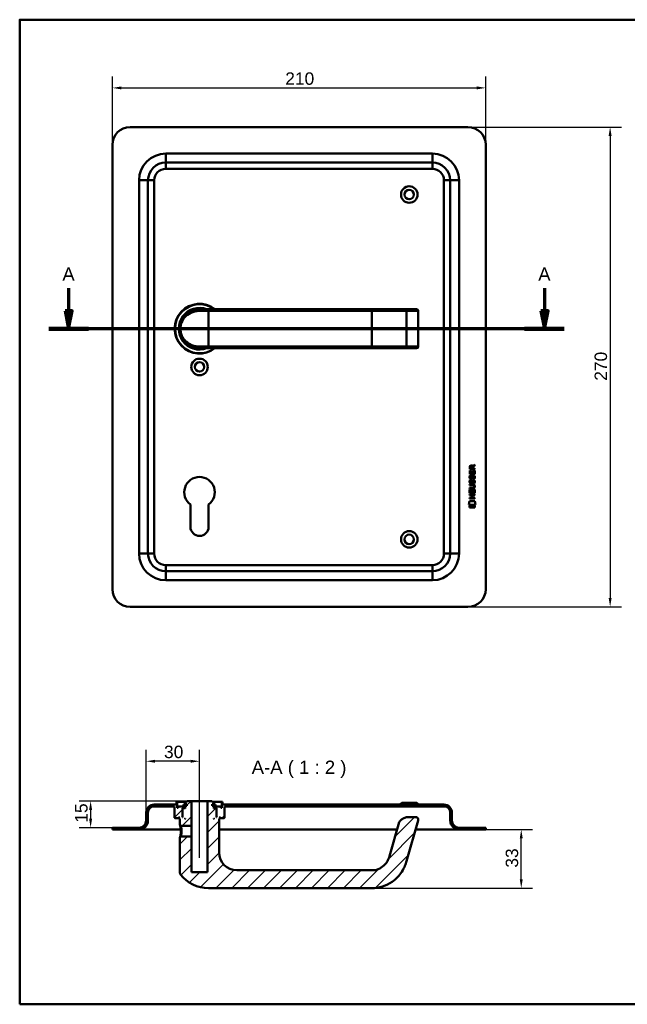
# Model space of a CAD drawing. Header units: millimetres. Extents: x 20 to 833, y 20 to 574.
# Tile 1 of 7: x 20 to 362, y 20 to 574. Entities that reach past the tile are written whole.
import ezdxf

# ---------------------------------------------------------------- set-up
doc = ezdxf.new("R2010")
doc.units = ezdxf.units.MM
doc.header["$LTSCALE"] = 2
for name, color, linetype, lineweight in [('Bemaßungen(DIN)', 7, 'Continuous', 25), ('Mittellinie(DIN)', 7, 'Continuous', 25), ('Schnittansichtslinien(DIN)', 7, 'Continuous', 70), ('Sichtbare Kanten(DIN)', 7, 'Continuous', 50), ('Sichtbare tangentiale Kanten(DIN)', 7, 'Continuous', 50), ('Skizziergeometrie(DIN)', 7, 'Continuous', 50), ('Symbole(DIN)', 7, 'Continuous', 25)]:
    doc.layers.add(name, color=color, linetype=linetype, lineweight=lineweight)
doc.layers.add('Schraffur', color=179, linetype='Continuous', lineweight=9, true_color=0x1e1e47)
doc.styles.add('Aktuell-DINGroßer Text', font='arial.ttf')
doc.styles.add('STANDARD-DIN~0', font='arial.ttf')
doc.dimstyles.new('CAD-LAN', dxfattribs={"dimscale": 2, "dimtxt": 3.5, "dimasz": 2.5, "dimexe": 3.175, "dimexo": 0, "dimgap": 0.8, "dimtad": 1, "dimrnd": 1e-08, "dimtxsty": 'STANDARD-DIN~0', "dimcen": 0.09, "dimdle": 10, "dimclrd": 250, "dimclre": 250, "dimclrt": 250, "dimadec": 0, "dimazin": 2, "dimtfac": 1, "dimtmove": 0, "dimatfit": 3, "dimfxl": 1, "dimtolj": 1, "dimtzin": 0, "dimlwd": 25, "dimlwe": 25, "dimarcsym": 0})

# ---------------------------------------------------------------- blocks, each defined once
blk = doc.blocks.new('Ränder Standardrahmen')
at = {"layer": 'Skizziergeometrie(DIN)', "flags": 128}
blk.add_lwpolyline([(10, 10), (10, 287), (410, 287), (410, 10), (10, 10)], dxfattribs=at)
blk = doc.blocks.new('*D20')
at = {"layer": 'Bemaßungen(DIN)', "color": 250, "linetype": 'Continuous', "lineweight": 25, "true_color": 0x3f3f3f, "transparency": 16777216}
for p, q in [((72.18, 503.62), (72.18, 541.97)), ((282.18, 503.62), (282.18, 541.97)), ((77.18, 535.62), (277.18, 535.62))]:
    blk.add_line(p, q, dxfattribs=at)
at = {"layer": 'Bemaßungen(DIN)', "color": 250, "linetype": 'Continuous', "true_color": 0x3f3f3f, "transparency": 16777216}
for points in [[(77.18, 536.45), (77.18, 534.79), (72.18, 535.62)], [(277.18, 536.45), (277.18, 534.79), (282.18, 535.62)]]:
    blk.add_solid(points, dxfattribs=at)
at = {"layer": 'Defpoints', "color": 0, "linetype": 'Continuous', "transparency": 16777216}
for p in [(282.18, 535.62), (72.18, 503.62), (282.18, 503.62)]:
    blk.add_point(p, dxfattribs=at)
at = {"layer": 'Bemaßungen(DIN)', "color": 250, "linetype": 'Continuous', "lineweight": 25, "true_color": 0x3f3f3f, "transparency": 16777216, "insert": (169.4, 544.37), "char_height": 7, "attachment_point": 1, "style": 'STANDARD-DIN~0'}
blk.add_mtext('\\A1;210', dxfattribs=at)
blk = doc.blocks.new('*D21')
at = {"layer": 'Bemaßungen(DIN)', "color": 250, "linetype": 'Continuous', "lineweight": 25, "true_color": 0x3f3f3f, "transparency": 16777216}
for p, q in [((272.18, 513.62), (358.53, 513.62)), ((352.18, 508.62), (352.18, 248.62)), ((272.18, 243.62), (358.53, 243.62))]:
    blk.add_line(p, q, dxfattribs=at)
at = {"layer": 'Bemaßungen(DIN)', "color": 250, "linetype": 'Continuous', "true_color": 0x3f3f3f, "transparency": 16777216}
for points in [[(351.35, 508.62), (353.02, 508.62), (352.18, 513.62)], [(351.35, 248.62), (353.02, 248.62), (352.18, 243.62)]]:
    blk.add_solid(points, dxfattribs=at)
at = {"layer": 'Defpoints', "color": 0, "linetype": 'Continuous', "transparency": 16777216}
for p in [(272.18, 513.62), (272.18, 243.62), (352.18, 243.62)]:
    blk.add_point(p, dxfattribs=at)
at = {"layer": 'Bemaßungen(DIN)', "color": 250, "linetype": 'Continuous', "lineweight": 25, "true_color": 0x3f3f3f, "transparency": 16777216, "insert": (343.44, 370.84), "char_height": 7, "attachment_point": 1, "rotation": 90, "style": 'STANDARD-DIN~0'}
blk.add_mtext('\\A1;270', dxfattribs=at)
blk = doc.blocks.new('2DTransSchnitt0')
at = {"layer": 'Schnittansichtslinien(DIN)', "linetype": 'Continuous'}
for p, q in [((23.75, 211.5), (23.75, 205.06)), ((157.62, 211.5), (157.62, 205.06)), ((22.75, 205.06), (23.75, 200.06)), ((24.75, 205.06), (22.75, 205.06)), ((23.75, 205.06), (23.75, 200.06)), ((23.75, 200.06), (24.75, 205.06)), ((156.62, 205.06), (157.62, 200.06)), ((158.62, 205.06), (156.62, 205.06)), ((157.62, 205.06), (157.62, 200.06)), ((157.62, 200.06), (158.62, 205.06)), ((163.19, 200.06), (18.19, 200.06))]:
    blk.add_line(p, q, dxfattribs=at)
at = {"layer": 'Schnittansichtslinien(DIN)', "linetype": 'Continuous', "lineweight": 140}
for p, q in [((29.32, 200.06), (18.19, 200.06)), ((163.19, 200.06), (152.05, 200.06))]:
    blk.add_line(p, q, dxfattribs=at)
at = {"layer": 'Schnittansichtslinien(DIN)', "linetype": 'Continuous', "flags": 128}
for points in [[(22.75, 205.06), (23.75, 200.06), (24.75, 205.06), (22.75, 205.06)], [(156.62, 205.06), (157.62, 200.06), (158.62, 205.06), (156.62, 205.06)]]:
    blk.add_lwpolyline(points, dxfattribs=at)
at = {"layer": 'Schnittansichtslinien(DIN)'}
for points in [[(22.75, 205.06), (23.75, 200.06), (24.75, 205.06), (22.75, 205.06)], [(156.62, 205.06), (157.62, 200.06), (158.62, 205.06), (156.62, 205.06)]]:
    blk.add_solid(points, dxfattribs=at)
at = {"layer": 'Schnittansichtslinien(DIN)', "char_height": 3.73, "attachment_point": 7, "style": 'Aktuell-DINGroßer Text'}
for insert in [(22, 213.56), (155.87, 213.56)]:
    blk.add_mtext('A', dxfattribs=dict(at, insert=insert))
blk = doc.blocks.new('*D23')
at = {"layer": 'Bemaßungen(DIN)', "color": 250, "linetype": 'Continuous', "lineweight": 25, "true_color": 0x3f3f3f, "transparency": 16777216}
for p, q in [((91.18, 127.88), (91.18, 163.12)), ((121.18, 139.38), (121.18, 163.12)), ((116.18, 156.77), (96.18, 156.77))]:
    blk.add_line(p, q, dxfattribs=at)
at = {"layer": 'Bemaßungen(DIN)', "color": 250, "linetype": 'Continuous', "true_color": 0x3f3f3f, "transparency": 16777216}
for points in [[(96.18, 157.6), (96.18, 155.93), (91.18, 156.77)], [(116.18, 157.6), (116.18, 155.93), (121.18, 156.77)]]:
    blk.add_solid(points, dxfattribs=at)
at = {"layer": 'Defpoints', "color": 0, "linetype": 'Continuous', "transparency": 16777216}
for p in [(91.18, 156.77), (121.18, 139.38), (91.18, 127.88)]:
    blk.add_point(p, dxfattribs=at)
at = {"layer": 'Bemaßungen(DIN)', "color": 250, "linetype": 'Continuous', "lineweight": 25, "true_color": 0x3f3f3f, "transparency": 16777216, "insert": (101.18, 165.52), "char_height": 7, "attachment_point": 1, "style": 'STANDARD-DIN~0'}
blk.add_mtext('\\A1;30', dxfattribs=at)
blk = doc.blocks.new('*D24')
at = {"layer": 'Bemaßungen(DIN)', "color": 250, "linetype": 'Continuous', "lineweight": 25, "true_color": 0x3f3f3f, "transparency": 16777216}
for p, q in [((114.18, 134.38), (53.55, 134.38)), ((59.9, 129.38), (59.9, 124.38)), ((72.18, 119.38), (53.55, 119.38))]:
    blk.add_line(p, q, dxfattribs=at)
at = {"layer": 'Bemaßungen(DIN)', "color": 250, "linetype": 'Continuous', "true_color": 0x3f3f3f, "transparency": 16777216}
for points in [[(59.07, 129.38), (60.74, 129.38), (59.9, 134.38)], [(59.07, 124.38), (60.74, 124.38), (59.9, 119.38)]]:
    blk.add_solid(points, dxfattribs=at)
at = {"layer": 'Defpoints', "color": 0, "linetype": 'Continuous', "transparency": 16777216}
for p in [(114.18, 134.38), (59.9, 119.38), (72.18, 119.38)]:
    blk.add_point(p, dxfattribs=at)
at = {"layer": 'Bemaßungen(DIN)', "color": 250, "linetype": 'Continuous', "lineweight": 25, "true_color": 0x3f3f3f, "transparency": 16777216, "insert": (51.16, 122.17), "char_height": 7, "attachment_point": 1, "rotation": 90, "style": 'STANDARD-DIN~0'}
blk.add_mtext('\\A1;15', dxfattribs=at)
blk = doc.blocks.new('*D25')
at = {"layer": 'Bemaßungen(DIN)', "color": 250, "linetype": 'Continuous', "lineweight": 25, "true_color": 0x3f3f3f, "transparency": 16777216}
for p, q in [((282.18, 118.38), (308.53, 118.38)), ((302.18, 90.38), (302.18, 113.38)), ((218.18, 85.38), (308.53, 85.38))]:
    blk.add_line(p, q, dxfattribs=at)
at = {"layer": 'Bemaßungen(DIN)', "color": 250, "linetype": 'Continuous', "true_color": 0x3f3f3f, "transparency": 16777216}
for points in [[(301.35, 113.38), (303.02, 113.38), (302.18, 118.38)], [(301.35, 90.38), (303.02, 90.38), (302.18, 85.38)]]:
    blk.add_solid(points, dxfattribs=at)
at = {"layer": 'Defpoints', "color": 0, "linetype": 'Continuous', "transparency": 16777216}
for p in [(282.18, 118.38), (302.18, 118.38), (218.18, 85.38)]:
    blk.add_point(p, dxfattribs=at)
at = {"layer": 'Bemaßungen(DIN)', "color": 250, "linetype": 'Continuous', "lineweight": 25, "true_color": 0x3f3f3f, "transparency": 16777216, "insert": (293.43, 96.87), "char_height": 7, "attachment_point": 1, "rotation": 90, "style": 'STANDARD-DIN~0'}
blk.add_mtext('\\A1;33', dxfattribs=at)

msp = doc.modelspace()

# ---------------------------------------------------------------- hatches: boundary and pattern name
at = {"layer": 'Schraffur'}
h = msp.add_hatch(dxfattribs=at)
h.set_pattern_fill('ANSI31', color=256, scale=50.8, style=0)
h.set_pattern_definition([(45, (0, 0), (-4.49013, 4.49013), [])])
edge = h.paths.add_edge_path()
edge.add_spline(control_points=[(110.555, 114.382), (110.494, 114.322), (110.432, 114.262), (110.308, 114.142), (110.246, 114.081), (110.184, 114.021)], knot_values=[-0.0518023, -0.0518023, -0.0518023, -0.0518023, -0.0259878, -0.0259878, 0, 0, 0, 0], degree=3, periodic=0)
edge.add_line((110.184, 114.021), (110.184, 93.722))
edge.add_spline(control_points=[(110.184, 93.722), (110.183, 93.639), (110.193, 93.525), (110.273, 93.293), (110.326, 93.195), (110.393, 93.108)], knot_values=[-0.0736087, -0.0736087, -0.0736087, -0.0736087, -0.0330475, -0.0330475, 0, 0, 0, 0], degree=3, periodic=0)
edge.add_ellipse((126.184, 105.382), major_axis=(-15.791, -12.274), ratio=1, start_angle=0, end_angle=52.14333)
edge.add_line((126.184, 85.382), (218.184, 85.382))
edge.add_spline(control_points=[(218.184, 85.382), (220.21, 85.382), (222.234, 85.698), (226.098, 86.909), (227.933, 87.802), (231.771, 90.471), (233.609, 92.39), (236.586, 97.041), (237.131, 98.9), (237.623, 100.614)], knot_values=[-1.7742763, -1.7742763, -1.7742763, -1.7742763, -1.3978182, -1.3978182, -1.0218836, -1.0218836, -0.5349119, -0.5349119, 0, 0, 0, 0], degree=3, periodic=0)
edge.add_line((237.623, 100.614), (244.176, 123.468))
edge.add_ellipse((242.734, 123.882), major_axis=(1.442, -0.413), ratio=1, start_angle=0, end_angle=106)
edge.add_line((242.734, 125.382), (239.031, 125.382))
edge.add_ellipse((239.031, 118.382), major_axis=(0, 7), ratio=1, start_angle=0, end_angle=48.30264)
edge.add_ellipse((234.924, 122.04), major_axis=(-1.12, 0.998), ratio=1, start_angle=0, end_angle=25.69736)
edge.add_line((233.482, 122.454), (228.01, 103.37))
edge.add_spline(control_points=[(228.01, 103.37), (227.726, 102.378), (227.351, 101.402), (226.532, 99.963), (225.935, 99.03), (223.99, 97.225), (222.908, 96.53), (220.502, 95.575), (219.276, 95.382), (218.184, 95.382)], knot_values=[-1.5570511, -1.5570511, -1.5570511, -1.5570511, -0.9847975, -0.9847975, -0.6392632, -0.6392632, -0.3276597, -0.3276597, 0, 0, 0, 0], degree=3, periodic=0)
edge.add_line((218.184, 95.382), (142.184, 95.382))
edge.add_ellipse((142.184, 105.382), major_axis=(0, -10), ratio=1, start_angle=270, end_angle=360, ccw=False)
edge.add_line((132.184, 105.382), (132.184, 124.382))
edge.add_line((132.184, 124.382), (132.484, 124.382))
edge.add_line((132.484, 124.382), (132.684, 124.582))
edge.add_line((132.684, 124.582), (132.684, 125.182))
edge.add_line((132.684, 125.182), (132.484, 125.382))
edge.add_line((132.484, 125.382), (132.784, 125.382))
edge.add_line((132.784, 125.382), (132.784, 124.882))
edge.add_line((132.784, 124.882), (132.884, 124.782))
edge.add_line((132.884, 124.782), (134.984, 124.782))
edge.add_line((134.984, 124.782), (135.184, 124.982))
edge.add_line((135.184, 124.982), (135.184, 131.382))
edge.add_line((135.184, 131.382), (258.684, 131.382))
edge.add_ellipse((258.684, 127.882), major_axis=(0, 3.5), ratio=1, start_angle=270, end_angle=360, ccw=False)
edge.add_line((262.184, 127.882), (262.184, 123.382))
edge.add_ellipse((267.184, 123.382), major_axis=(-5, 0), ratio=1, start_angle=0, end_angle=90)
edge.add_line((267.184, 118.382), (282.184, 118.382))
edge.add_line((282.184, 118.382), (282.184, 119.382))
edge.add_line((282.184, 119.382), (267.184, 119.382))
edge.add_ellipse((267.184, 123.382), major_axis=(0, -4), ratio=1, start_angle=270, end_angle=360, ccw=False)
edge.add_line((263.184, 123.382), (263.184, 127.882))
edge.add_ellipse((258.684, 127.882), major_axis=(4.5, 0), ratio=1, start_angle=0, end_angle=90)
edge.add_line((258.684, 132.382), (134.184, 132.382))
edge.add_line((134.184, 132.382), (134.184, 133.882))
edge.add_line((134.184, 133.882), (133.684, 133.882))
edge.add_line((133.684, 133.882), (133.684, 130.582))
edge.add_line((133.684, 130.582), (133.184, 130.582))
edge.add_line((133.184, 130.582), (133.184, 131.382))
edge.add_line((133.184, 131.382), (130.184, 131.382))
edge.add_line((130.184, 131.382), (130.184, 130.582))
edge.add_line((130.184, 130.582), (130.934, 130.582))
edge.add_line((130.934, 130.582), (130.734, 130.382))
edge.add_line((130.734, 130.382), (130.734, 125.582))
edge.add_line((130.734, 125.582), (130.934, 125.382))
edge.add_line((130.934, 125.382), (130.684, 125.382))
edge.add_line((130.684, 125.382), (130.684, 130.182))
edge.add_line((130.684, 130.182), (130.484, 130.382))
edge.add_line((130.484, 130.382), (129.384, 130.382))
edge.add_line((129.384, 130.382), (129.184, 130.182))
edge.add_line((129.184, 130.182), (129.184, 131.582))
edge.add_line((129.184, 131.582), (130.201, 131.582))
edge.add_line((130.201, 131.582), (130.201, 132.482))
edge.add_line((130.201, 132.482), (128.698, 132.482))
edge.add_line((128.698, 132.482), (128.698, 131.582))
edge.add_line((128.698, 131.582), (128.284, 131.582))
edge.add_line((128.284, 131.582), (128.284, 132.682))
edge.add_line((128.284, 132.682), (129.184, 132.682))
edge.add_line((129.184, 132.682), (129.184, 133.382))
edge.add_line((129.184, 133.382), (128.184, 134.382))
edge.add_line((128.184, 134.382), (125.684, 134.382))
edge.add_line((125.684, 134.382), (125.684, 94.382))
edge.add_line((125.684, 94.382), (116.684, 94.382))
edge.add_line((116.684, 94.382), (116.684, 114.382))
edge.add_line((116.684, 114.382), (110.555, 114.382))
h.paths.add_polyline_path([(129.384, 124.382), (129.184, 124.382), (129.184, 124.582)], flags=0)
edge = h.paths.add_edge_path()
edge.add_spline(control_points=[(110.184, 120.743), (110.247, 120.682), (110.309, 120.622), (110.433, 120.502), (110.495, 120.442), (110.556, 120.382)], knot_values=[-0.0519737, -0.0519737, -0.0519737, -0.0519737, -0.0259868, -0.0259868, -0.0001653, -0.0001653, -0.0001653, -0.0001653], degree=3, periodic=0)
edge.add_line((110.556, 120.382), (116.684, 120.382))
edge.add_line((116.684, 120.382), (116.684, 134.382))
edge.add_line((116.684, 134.382), (114.184, 134.382))
edge.add_line((114.184, 134.382), (113.184, 133.382))
edge.add_line((113.184, 133.382), (113.184, 132.682))
edge.add_line((113.184, 132.682), (114.084, 132.682))
edge.add_line((114.084, 132.682), (114.084, 131.582))
edge.add_line((114.084, 131.582), (113.67, 131.582))
edge.add_line((113.67, 131.582), (113.67, 132.482))
edge.add_line((113.67, 132.482), (112.167, 132.482))
edge.add_line((112.167, 132.482), (112.167, 131.582))
edge.add_line((112.167, 131.582), (113.184, 131.582))
edge.add_line((113.184, 131.582), (113.184, 130.182))
edge.add_line((113.184, 130.182), (112.984, 130.382))
edge.add_line((112.984, 130.382), (111.884, 130.382))
edge.add_line((111.884, 130.382), (111.684, 130.182))
edge.add_line((111.684, 130.182), (111.684, 125.382))
edge.add_line((111.684, 125.382), (111.434, 125.382))
edge.add_line((111.434, 125.382), (111.634, 125.582))
edge.add_line((111.634, 125.582), (111.634, 130.382))
edge.add_line((111.634, 130.382), (111.434, 130.582))
edge.add_line((111.434, 130.582), (112.184, 130.582))
edge.add_line((112.184, 130.582), (112.184, 131.382))
edge.add_line((112.184, 131.382), (109.184, 131.382))
edge.add_line((109.184, 131.382), (109.184, 130.582))
edge.add_line((109.184, 130.582), (108.684, 130.582))
edge.add_line((108.684, 130.582), (108.684, 133.882))
edge.add_line((108.684, 133.882), (108.184, 133.882))
edge.add_line((108.184, 133.882), (108.184, 132.382))
edge.add_line((108.184, 132.382), (95.684, 132.382))
edge.add_ellipse((95.684, 127.882), major_axis=(0, 4.5), ratio=1, start_angle=0, end_angle=90)
edge.add_line((91.184, 127.882), (91.184, 123.382))
edge.add_ellipse((87.184, 123.382), major_axis=(4, 0), ratio=1, start_angle=270, end_angle=360, ccw=False)
edge.add_line((87.184, 119.382), (72.184, 119.382))
edge.add_line((72.184, 119.382), (72.184, 118.382))
edge.add_line((72.184, 118.382), (87.184, 118.382))
edge.add_ellipse((87.184, 123.382), major_axis=(0, -5), ratio=1, start_angle=0, end_angle=90)
edge.add_line((92.184, 123.382), (92.184, 127.882))
edge.add_ellipse((95.684, 127.882), major_axis=(-3.5, 0), ratio=1, start_angle=270, end_angle=360, ccw=False)
edge.add_line((95.684, 131.382), (107.184, 131.382))
edge.add_line((107.184, 131.382), (107.184, 124.982))
edge.add_line((107.184, 124.982), (107.384, 124.782))
edge.add_line((107.384, 124.782), (109.484, 124.782))
edge.add_line((109.484, 124.782), (109.584, 124.882))
edge.add_line((109.584, 124.882), (109.584, 125.382))
edge.add_line((109.584, 125.382), (109.884, 125.382))
edge.add_line((109.884, 125.382), (109.684, 125.182))
edge.add_line((109.684, 125.182), (109.684, 124.582))
edge.add_line((109.684, 124.582), (109.884, 124.382))
edge.add_line((109.884, 124.382), (110.184, 124.382))
edge.add_line((110.184, 124.382), (110.184, 120.743))
h.paths.add_polyline_path([(113.184, 124.382), (112.984, 124.382), (113.184, 124.582)], flags=0)

# ---------------------------------------------------------------- linework, layer by layer
at = {"layer": 'Mittellinie(DIN)', "linetype": 'Continuous'}
msp.add_line((121.184, 102.382), (121.184, 139.382), dxfattribs=at)
at = {"layer": 'Sichtbare Kanten(DIN)'}
for p, q in [((272.184, 513.619), (82.184, 513.619)), ((72.184, 503.619), (72.184, 253.619)), ((282.184, 253.619), (282.184, 503.619)), ((252.184, 493.619), (102.184, 493.619)), ((92.184, 483.619), (92.184, 273.619)), ((262.184, 273.619), (262.184, 483.619)), ((120.567, 411.102), (120.567, 411.101)), ((121.184, 411.119), (126.184, 411.119)), ((218.184, 411.119), (126.184, 411.119)), ((236.662, 411.119), (218.184, 411.119)), ((243.215, 411.119), (236.662, 411.119)), ((243.215, 411.119), (243.234, 411.119)), ((244.234, 390.119), (244.234, 410.119)), ((126.184, 389.119), (121.184, 389.119)), ((126.184, 389.119), (218.184, 389.119)), ((218.184, 389.119), (236.662, 389.119)), ((236.662, 389.119), (243.215, 389.119)), ((236.744, 389.123), (236.744, 389.123)), ((243.234, 389.119), (243.215, 389.119)), ((273.166, 321.105), (273.168, 322.419)), ((273.516, 322.375), (273.516, 321.487)), ((273.516, 321.487), (274.533, 321.486)), ((274.533, 321.486), (274.534, 322.374)), ((274.831, 322.735), (276.026, 323.525)), ((274.884, 322.336), (274.883, 321.486)), ((274.883, 321.486), (276.024, 321.485)), ((276.026, 323.091), (274.884, 322.336)), ((276.024, 321.485), (276.024, 321.103)), ((276.026, 323.525), (276.026, 323.091)), ((273.164, 318.375), (273.165, 320.379)), ((276.022, 318.373), (273.164, 318.375)), ((273.165, 320.379), (273.513, 320.379)), ((276.024, 321.103), (273.166, 321.105)), ((273.335, 317.601), (273.674, 317.501)), ((273.513, 320.379), (273.512, 318.752)), ((273.512, 318.752), (274.407, 318.751)), ((273.532, 316.27), (273.539, 316.252)), ((274.215, 316.172), (274.226, 316.189)), ((274.407, 318.751), (274.408, 320.198)), ((274.408, 320.198), (274.756, 320.198)), ((274.756, 320.198), (274.755, 318.751)), ((274.755, 318.751), (275.674, 318.75)), ((275.264, 317.298), (275.252, 317.298)), ((275.674, 318.75), (275.675, 320.397)), ((275.675, 320.397), (276.024, 320.397)), ((276.024, 320.397), (276.022, 318.373)), ((273.157, 310.213), (273.157, 310.59)), ((273.157, 310.59), (274.827, 310.589)), ((273.158, 312.148), (273.159, 312.525)), ((274.828, 312.146), (273.158, 312.148)), ((273.159, 312.525), (274.805, 312.523)), ((273.333, 315.055), (273.672, 314.954)), ((273.53, 313.723), (273.537, 313.706)), ((274.213, 313.625), (274.224, 313.642)), ((275.262, 314.752), (275.25, 314.752)), ((275.708, 311.361), (275.708, 311.371)), ((273.151, 304.532), (273.151, 304.909)), ((273.151, 304.909), (274.394, 304.908)), ((273.153, 306.467), (273.153, 306.844)), ((273.153, 306.844), (276.012, 306.842)), ((274.396, 306.466), (273.153, 306.467)), ((273.155, 307.637), (273.157, 309.642)), ((276.013, 307.635), (273.155, 307.637)), ((274.803, 310.212), (273.157, 310.213)), ((273.157, 309.642), (273.505, 309.641)), ((273.505, 309.641), (273.504, 308.014)), ((273.504, 308.014), (274.398, 308.014)), ((274.394, 304.908), (274.396, 306.466)), ((274.398, 308.014), (274.399, 309.461)), ((274.399, 309.461), (274.748, 309.46)), ((274.748, 309.46), (274.747, 308.013)), ((274.747, 308.013), (275.665, 308.013)), ((274.752, 306.466), (274.751, 304.908)), ((274.751, 304.908), (276.01, 304.907)), ((276.011, 306.465), (274.752, 306.466)), ((275.665, 308.013), (275.667, 309.66)), ((275.667, 309.66), (276.015, 309.659)), ((276.01, 304.907), (276.01, 304.53)), ((276.012, 306.842), (276.011, 306.465)), ((276.015, 309.659), (276.013, 307.635)), ((116.084, 288.619), (116.084, 301.194)), ((126.284, 301.194), (126.284, 288.619)), ((272.62, 300.955), (273.079, 303.088)), ((276.535, 300.952), (272.62, 300.955)), ((273.079, 303.088), (276.085, 303.086)), ((273.079, 299.527), (273.079, 300.669)), ((273.079, 300.669), (276.076, 300.667)), ((276.075, 299.525), (273.079, 299.527)), ((276.01, 304.53), (273.151, 304.532)), ((276.076, 300.667), (276.075, 299.525)), ((276.085, 303.086), (276.535, 300.952)), ((102.184, 263.619), (252.184, 263.619)), ((82.184, 243.619), (272.184, 243.619)), ((108.684, 133.882), (108.184, 133.882)), ((108.184, 133.882), (108.184, 132.382)), ((108.684, 130.582), (108.684, 133.882)), ((108.684, 133.882), (113.684, 133.882)), ((114.184, 134.382), (113.184, 133.382)), ((113.184, 133.382), (113.184, 132.682)), ((116.684, 134.382), (114.184, 134.382)), ((116.684, 120.382), (116.684, 134.382)), ((116.684, 134.382), (125.684, 134.382)), ((128.184, 134.382), (125.684, 134.382)), ((125.684, 134.382), (125.684, 94.382)), ((129.184, 133.382), (128.184, 134.382)), ((128.684, 133.882), (133.684, 133.882)), ((129.184, 132.682), (129.184, 133.382)), ((134.184, 133.882), (133.684, 133.882)), ((133.684, 133.882), (133.684, 130.582)), ((134.184, 132.382), (134.184, 133.882)), ((234.934, 133.382), (233.934, 132.382)), ((234.934, 133.382), (243.434, 133.382)), ((243.434, 133.382), (244.434, 132.382)), ((91.184, 127.882), (91.184, 123.382)), ((92.184, 123.382), (92.184, 127.882)), ((108.184, 132.382), (95.684, 132.382)), ((95.684, 131.382), (107.184, 131.382)), ((107.184, 131.382), (107.184, 124.982)), ((109.184, 130.582), (108.684, 130.582)), ((112.184, 131.382), (109.184, 131.382)), ((109.184, 131.382), (109.184, 130.582)), ((111.634, 130.382), (111.434, 130.582)), ((111.434, 130.582), (112.184, 130.582)), ((111.634, 125.582), (111.634, 130.382)), ((111.634, 130.382), (111.884, 130.382)), ((111.884, 130.382), (111.684, 130.182)), ((111.684, 130.182), (111.684, 125.382)), ((112.984, 130.382), (111.884, 130.382)), ((113.67, 132.482), (112.167, 132.482)), ((112.167, 132.482), (112.167, 131.582)), ((112.167, 131.582), (113.184, 131.582)), ((112.184, 130.582), (112.184, 131.382)), ((112.184, 131.382), (113.184, 131.382)), ((113.184, 130.582), (112.184, 130.582)), ((113.184, 130.182), (112.984, 130.382)), ((113.184, 130.382), (112.984, 130.382)), ((113.184, 132.682), (114.084, 132.682)), ((113.184, 131.582), (113.184, 130.182)), ((113.67, 131.582), (113.67, 132.482)), ((114.084, 132.482), (113.67, 132.482)), ((114.084, 131.582), (113.67, 131.582)), ((114.084, 132.682), (114.084, 131.582)), ((128.284, 131.582), (128.284, 132.682)), ((128.284, 132.682), (129.184, 132.682)), ((128.698, 132.482), (128.284, 132.482)), ((128.698, 131.582), (128.284, 131.582)), ((130.201, 132.482), (128.698, 132.482)), ((128.698, 132.482), (128.698, 131.582)), ((129.184, 130.182), (129.184, 131.582)), ((129.184, 131.582), (130.201, 131.582)), ((129.184, 131.382), (130.184, 131.382)), ((130.184, 130.582), (129.184, 130.582)), ((129.384, 130.382), (129.184, 130.182)), ((129.384, 130.382), (129.184, 130.382)), ((130.484, 130.382), (129.384, 130.382)), ((133.184, 131.382), (130.184, 131.382)), ((130.184, 131.382), (130.184, 130.582)), ((130.184, 130.582), (130.934, 130.582)), ((130.201, 131.582), (130.201, 132.482)), ((130.684, 130.182), (130.484, 130.382)), ((130.484, 130.382), (130.734, 130.382)), ((130.684, 125.382), (130.684, 130.182)), ((130.934, 130.582), (130.734, 130.382)), ((130.734, 130.382), (130.734, 125.582)), ((133.184, 130.582), (133.184, 131.382)), ((133.684, 130.582), (133.184, 130.582)), ((258.684, 132.382), (134.184, 132.382)), ((135.184, 124.982), (135.184, 131.382)), ((135.184, 131.382), (258.684, 131.382)), ((262.184, 127.882), (262.184, 123.382)), ((263.184, 123.382), (263.184, 127.882)), ((107.184, 124.982), (107.384, 124.782)), ((107.384, 124.782), (109.484, 124.782)), ((109.484, 124.782), (109.584, 124.882)), ((109.484, 124.782), (109.684, 124.782)), ((109.584, 124.882), (109.584, 125.382)), ((109.584, 125.382), (109.884, 125.382)), ((109.684, 124.882), (109.584, 124.882)), ((109.884, 125.382), (109.684, 125.182)), ((109.684, 125.182), (109.684, 124.582)), ((109.684, 124.582), (109.884, 124.382)), ((109.884, 124.382), (110.184, 124.382)), ((110.184, 124.382), (110.184, 120.743)), ((111.434, 125.382), (111.634, 125.582)), ((111.684, 125.382), (111.434, 125.382)), ((111.684, 125.582), (111.634, 125.582)), ((112.984, 124.382), (113.184, 124.582)), ((113.184, 124.382), (112.984, 124.382)), ((113.184, 124.582), (113.184, 124.382)), ((129.184, 124.382), (129.184, 124.582)), ((129.184, 124.582), (129.384, 124.382)), ((129.384, 124.382), (129.184, 124.382)), ((130.734, 125.582), (130.684, 125.582)), ((130.934, 125.382), (130.684, 125.382)), ((130.734, 125.582), (130.934, 125.382)), ((132.184, 105.382), (132.184, 124.382)), ((132.184, 124.382), (132.484, 124.382)), ((132.684, 125.182), (132.484, 125.382)), ((132.484, 125.382), (132.784, 125.382)), ((132.484, 124.382), (132.684, 124.582)), ((132.684, 124.582), (132.684, 125.182)), ((132.784, 124.882), (132.684, 124.882)), ((132.684, 124.782), (132.884, 124.782)), ((132.784, 125.382), (132.784, 124.882)), ((132.784, 124.882), (132.884, 124.782)), ((132.884, 124.782), (134.984, 124.782)), ((134.984, 124.782), (135.184, 124.982)), ((233.482, 122.454), (228.01, 103.37)), ((237.623, 100.614), (244.176, 123.468)), ((242.734, 125.382), (239.031, 125.382)), ((87.184, 119.382), (72.184, 119.382)), ((72.184, 119.382), (72.184, 118.382)), ((72.184, 118.382), (87.184, 118.382)), ((87.184, 118.382), (102.184, 118.382)), ((110.694, 118.382), (102.184, 118.382)), ((110.185, 120.743), (110.557, 120.382)), ((110.556, 120.382), (116.684, 120.382)), ((116.684, 120.382), (116.684, 114.382)), ((232.315, 118.382), (132.184, 118.382)), ((252.184, 118.382), (242.718, 118.382)), ((252.184, 118.382), (267.184, 118.382)), ((282.184, 119.382), (267.184, 119.382)), ((267.184, 118.382), (282.184, 118.382)), ((282.184, 118.382), (282.184, 119.382)), ((110.556, 114.382), (110.184, 114.021)), ((110.184, 114.021), (110.184, 93.722)), ((116.684, 114.382), (110.555, 114.382)), ((116.684, 94.382), (116.684, 114.382)), ((125.684, 94.382), (116.684, 94.382)), ((218.184, 95.382), (142.184, 95.382)), ((126.184, 85.382), (218.184, 85.382))]:
    msp.add_line(p, q, dxfattribs=at)
for centre, radius in [((239.184, 475.619), 4.65), ((239.184, 475.619), 2.65), ((121.184, 378.619), 4.65), ((121.184, 378.619), 2.65), ((239.184, 281.619), 4.65), ((239.184, 281.619), 2.65)]:
    msp.add_circle(centre, radius, dxfattribs=at)
for centre, radius, start, end in [((82.184, 503.619), 10, 90, 180), ((272.184, 503.619), 10, 0, 90), ((102.184, 483.619), 10, 90, 180), ((252.184, 483.619), 10, 0, 90), ((121.184, 400.119), 14, 51.78679, 308.21321), ((121.184, 400.119), 13.8, 52.8542, 307.1458), ((121.184, 400.119), 11.7, 70.08028, 289.91972), ((121.184, 400.119), 11.6, 71.49137, 288.50863), ((121.184, 400.119), 11.5, 73.04257, 286.95743), ((121.184, 400.119), 11.3, 76.76803, 283.23197), ((118.952, 410.227), 0.85, 60.65331, 60.67321), ((243.234, 410.119), 1, 0, 90), ((243.234, 390.119), 1, 270, 0), ((121.184, 308.119), 8.6, 306.37184, 233.62816), ((121.184, 288.619), 5.1, 180, 0), ((102.184, 273.619), 10, 180, 270), ((252.184, 273.619), 10, 270, 0), ((82.184, 253.619), 10, 180, 270), ((272.184, 253.619), 10, 270, 0), ((95.684, 127.882), 4.5, 90, 180), ((95.684, 127.882), 3.5, 90, 180), ((258.684, 127.882), 4.5, 0, 90), ((258.684, 127.882), 3.5, 0, 90), ((87.184, 123.382), 4, 270, 0), ((87.184, 123.382), 5, 270, 0), ((234.924, 122.04), 1.5, 138.30264, 164), ((239.031, 118.382), 7, 90, 138.30264), ((242.734, 123.882), 1.5, 344, 90), ((267.184, 123.382), 5, 180, 270), ((267.184, 123.382), 4, 180, 270), ((142.184, 105.382), 10, 180, 270), ((126.184, 105.382), 20, 217.85667, 270)]:
    msp.add_arc(centre, radius, start, end, dxfattribs=at)
for centre, major_axis, ratio, start_param, end_param in [((274.695, 321.602), (0.976, -1.274), 0.5180415, 2.7627686, 3.7355131), ((273.302, 321.521), (-1.242, -1.64), 0.5994938, 2.7365723, 3.5673799), ((274.798, 319.38), (-1.103, -3.296), 0.2312948, 5.9540546, 6.015014), ((274.277, 317.064), (-0.574, -1.004), 0.5438409, 5.8950231, 6.3553168), ((274.157, 316.196), (-0.098, -0.139), 0.3641716, 1.3429, 1.6509781), ((274.604, 315.611), (-0.839, -1.642), 0.4591024, 2.8345951, 3.3559829), ((274.881, 317.081), (-1.192, -3.54), 0.2215161, 5.9678979, 6.0270389), ((274.283, 314.526), (-0.583, -1.012), 0.541605, 5.8985019, 6.3563332), ((274.155, 313.65), (-0.098, -0.139), 0.3641716, 1.3429, 1.6509781), ((270.987, 314.894), (4.808, -4.323), 0.3742014, 5.888113, 6.6064523), ((270.983, 307.85), (4.814, 4.313), 0.3742661, 5.9599282, 6.6783921), ((252.275, 331.198), (23.266, -20.361), 0.1371339, 6.127502, 6.402435), ((274.603, 313.067), (-0.838, -1.64), 0.4594521, 2.8344186, 3.3561114)]:
    msp.add_ellipse(centre, major_axis=major_axis, ratio=ratio, start_param=start_param, end_param=end_param, dxfattribs=at)
for points, knots in [([(121.184, 411.119), (120.318, 411.119), (118.604, 410.911), (115.52, 409.785), (112.45, 407.321), (110.533, 403.719), (110.068, 400.128), (110.352, 397.891), (110.858, 396.259), (111.522, 394.752), (113.049, 392.433), (115.52, 390.452), (118.606, 389.326), (120.318, 389.119), (121.184, 389.119)], [-3.4261334, -3.4261334, -3.4261334, -3.4261334, -3.1814096, -2.9366858, -2.4472382, -1.9577905, -1.7130667, -1.4683429, -1.345981, -1.2236191, -0.9788953, -0.4894476, -0.2447238, 0, 0, 0, 0]), ([(275.708, 311.371), (275.708, 311.418), (275.706, 311.465), (275.69, 311.6), (275.667, 311.688), (275.593, 311.838), (275.546, 311.9), (275.426, 312.005), (275.355, 312.045), (275.138, 312.129), (274.979, 312.146), (274.828, 312.146)], [0, 0, 0, 0, 0.01400423, 0.01400423, 0.0408947, 0.0408947, 0.06439039, 0.06439039, 0.08887549, 0.08887549, 0.13413559, 0.13413559, 0.13413559, 0.13413559]), ([(110.749, 117.382), (110.75, 116.877), (110.661, 115.861), (110.39, 114.669), (110.212, 114.107), (110.184, 114.021), (110.184, 114.021)], [-2.11504332, -2.11504332, -2.11504332, -2.11504332, -1.96399314, -1.81291674, -1.66184035, -1.58650215, -1.58650215, -1.58650215, -1.58650215]), ([(110.185, 120.743), (110.185, 120.742), (110.208, 120.671), (110.301, 120.375), (110.541, 119.51), (110.748, 118.391), (110.749, 117.382), (110.749, 117.382), (110.749, 117.382), (110.749, 117.382)], [-0.52855562, -0.52855562, -0.52855562, -0.52855562, -0.45322919, -0.33992189, -0.30215279, 0, 0, 0, 0.00002622, 0.00002622, 0.00002622, 0.00002622]), ([(110.555, 114.382), (110.556, 114.382), (110.565, 114.407), (110.582, 114.458), (110.617, 114.559), (110.686, 114.759), (110.764, 115.037), (110.842, 115.315), (110.929, 115.67), (110.994, 116.074), (111.059, 116.478), (111.103, 116.932), (111.102, 117.382)], [3.70156417, 3.70156417, 3.70156417, 3.70156417, 3.77690989, 3.77690989, 3.77690989, 3.92798628, 3.92798628, 3.92798628, 4.07906268, 4.07906268, 4.07906268, 4.23011276, 4.23011276, 4.23011276, 4.23011276]), ([(111.102, 117.382), (111.102, 117.382), (111.102, 117.382), (111.102, 117.382), (111.1, 118.283), (110.923, 119.169), (110.766, 119.726), (110.746, 119.795), (110.727, 119.86), (110.708, 119.92), (110.654, 120.098), (110.609, 120.23), (110.583, 120.305), (110.566, 120.356), (110.557, 120.382), (110.556, 120.382)], [2.11504322, 2.11504322, 2.11504322, 2.11504322, 2.11506954, 2.11506954, 2.11506954, 2.41722233, 2.41722233, 2.41722233, 2.45499143, 2.45499143, 2.45499143, 2.56829872, 2.56829872, 2.56829872, 2.64387407, 2.64387407, 2.64387407, 2.64387407]), ([(228.01, 103.37), (227.726, 102.378), (227.351, 101.402), (226.532, 99.963), (225.935, 99.03), (223.99, 97.225), (222.908, 96.53), (220.502, 95.575), (219.276, 95.382), (218.184, 95.382)], [-1.5570511, -1.5570511, -1.5570511, -1.5570511, -0.9847975, -0.9847975, -0.6392632, -0.6392632, -0.3276597, -0.3276597, 0, 0, 0, 0]), ([(218.184, 85.382), (220.21, 85.382), (222.234, 85.698), (226.098, 86.909), (227.933, 87.802), (231.771, 90.471), (233.609, 92.39), (236.586, 97.041), (237.131, 98.9), (237.623, 100.614)], [-1.7742763, -1.7742763, -1.7742763, -1.7742763, -1.3978182, -1.3978182, -1.0218836, -1.0218836, -0.5349119, -0.5349119, 0, 0, 0, 0]), ([(110.183, 93.722), (110.183, 93.639), (110.193, 93.525), (110.273, 93.293), (110.326, 93.195), (110.393, 93.108)], [-0.073608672, -0.073608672, -0.073608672, -0.073608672, -0.033047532, -0.033047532, 0, 0, 0, 0])]:
    msp.add_open_spline(points, degree=3, knots=knots, dxfattribs=at)
for points in [[(273.168, 322.419), (273.182, 322.86), (273.414, 323.323), (274.027, 323.322)], [(274.534, 322.374), (274.534, 322.647), (274.447, 322.973), (274.032, 322.973)], [(273.212, 316.123), (273.121, 316.364), (273.092, 316.597), (273.134, 316.925)], [(273.134, 316.925), (273.152, 317.064), (273.193, 317.271), (273.264, 317.444)], [(273.771, 315.662), (273.548, 315.695), (273.318, 315.841), (273.212, 316.123)], [(273.264, 317.444), (273.284, 317.494), (273.335, 317.601), (273.335, 317.601)], [(273.519, 317.037), (273.455, 316.784), (273.449, 316.56), (273.507, 316.344)], [(273.674, 317.501), (273.674, 317.501), (273.554, 317.174), (273.519, 317.037)], [(273.744, 316.04), (273.891, 315.98), (274.079, 316.016), (274.184, 316.13)], [(274.554, 316.014), (274.438, 315.804), (274.243, 315.645), (273.926, 315.649)], [(274.226, 316.189), (274.295, 316.298), (274.352, 316.462), (274.407, 316.707)], [(274.407, 316.707), (274.491, 317.075), (274.593, 317.286), (274.734, 317.454)], [(274.746, 316.557), (274.692, 316.317), (274.629, 316.152), (274.554, 316.014)], [(274.734, 317.454), (274.827, 317.564), (274.958, 317.636), (275.137, 317.66)], [(274.795, 316.755), (274.787, 316.725), (274.747, 316.559), (274.746, 316.557)], [(274.981, 317.18), (274.91, 317.092), (274.85, 316.954), (274.795, 316.755)], [(275.252, 317.298), (275.13, 317.298), (275.055, 317.266), (274.981, 317.18)], [(275.137, 317.66), (275.425, 317.699), (275.707, 317.599), (275.901, 317.282)], [(275.456, 315.716), (275.456, 315.716), (275.611, 315.97), (275.67, 316.254)], [(275.67, 316.254), (275.739, 316.587), (275.738, 316.863), (275.632, 317.061)], [(276.049, 316.347), (276.019, 316.016), (275.861, 315.686), (275.825, 315.629)], [(275.901, 317.282), (276.011, 317.101), (276.065, 316.882), (276.065, 316.613)], [(276.065, 316.613), (276.065, 316.528), (276.058, 316.442), (276.049, 316.347)], [(273.21, 313.576), (273.119, 313.817), (273.09, 314.05), (273.132, 314.379)], [(273.132, 314.379), (273.15, 314.518), (273.191, 314.725), (273.262, 314.898)], [(273.769, 313.116), (273.546, 313.149), (273.316, 313.294), (273.21, 313.576)], [(273.262, 314.898), (273.282, 314.947), (273.333, 315.055), (273.333, 315.055)], [(273.517, 314.49), (273.453, 314.237), (273.447, 314.013), (273.505, 313.797)], [(273.672, 314.954), (273.672, 314.954), (273.552, 314.628), (273.517, 314.49)], [(273.742, 313.493), (273.889, 313.433), (274.077, 313.469), (274.182, 313.584)], [(273.924, 313.103), (273.823, 313.104), (273.802, 313.111), (273.769, 313.116)], [(273.926, 315.649), (273.825, 315.651), (273.804, 315.657), (273.771, 315.662)], [(274.552, 313.467), (274.436, 313.258), (274.241, 313.099), (273.924, 313.103)], [(274.224, 313.642), (274.293, 313.752), (274.35, 313.915), (274.405, 314.161)], [(274.405, 314.161), (274.489, 314.528), (274.591, 314.74), (274.732, 314.907)], [(274.744, 314.01), (274.69, 313.77), (274.627, 313.605), (274.552, 313.467)], [(274.732, 314.907), (274.825, 315.018), (274.956, 315.09), (275.135, 315.114)], [(274.793, 314.209), (274.785, 314.179), (274.745, 314.013), (274.744, 314.01)], [(274.979, 314.634), (274.908, 314.545), (274.848, 314.407), (274.793, 314.209)], [(275.25, 314.752), (275.128, 314.752), (275.053, 314.719), (274.979, 314.634)], [(275.135, 315.114), (275.423, 315.152), (275.705, 315.052), (275.899, 314.736)], [(275.454, 313.169), (275.454, 313.169), (275.609, 313.423), (275.668, 313.708)], [(275.823, 313.082), (275.802, 313.087), (275.454, 313.169), (275.454, 313.169)], [(275.825, 315.629), (275.804, 315.633), (275.456, 315.716), (275.456, 315.716)], [(275.668, 313.708), (275.737, 314.041), (275.736, 314.317), (275.63, 314.514)], [(276.047, 313.801), (276.017, 313.47), (275.859, 313.14), (275.823, 313.082)], [(275.899, 314.736), (276.009, 314.555), (276.063, 314.336), (276.063, 314.066)], [(276.063, 314.066), (276.062, 313.981), (276.056, 313.896), (276.047, 313.801)]]:
    msp.add_open_spline(points, degree=3, dxfattribs=at)
at = {"layer": 'Sichtbare tangentiale Kanten(DIN)'}
for p, q in [((102.184, 498.619), (252.184, 498.619)), ((102.184, 498.619), (102.184, 493.619)), ((252.184, 498.619), (252.184, 493.619)), ((102.184, 490.119), (102.184, 493.619)), ((252.184, 490.119), (252.184, 493.619)), ((252.184, 490.119), (102.184, 490.119)), ((87.184, 273.619), (87.184, 483.619)), ((87.184, 483.619), (92.184, 483.619)), ((95.684, 483.619), (92.184, 483.619)), ((95.684, 483.619), (95.684, 273.619)), ((258.684, 483.619), (262.184, 483.619)), ((258.684, 273.619), (258.684, 483.619)), ((267.184, 483.619), (262.184, 483.619)), ((267.184, 483.619), (267.184, 273.619)), ((126.184, 410.119), (120.921, 410.119)), ((126.184, 411.119), (126.184, 410.119)), ((126.184, 410.119), (218.184, 410.119)), ((126.184, 390.119), (126.184, 410.119)), ((218.184, 411.119), (218.184, 410.119)), ((218.184, 410.119), (237.623, 410.119)), ((218.184, 390.119), (218.184, 410.119)), ((237.623, 410.119), (237.623, 390.119)), ((237.623, 410.119), (244.176, 410.119)), ((244.176, 410.119), (244.176, 390.119)), ((244.234, 410.119), (244.176, 410.119)), ((110.748, 396.641), (110.749, 396.641)), ((120.921, 390.119), (126.184, 390.119)), ((218.184, 390.119), (126.184, 390.119)), ((126.184, 389.119), (126.184, 390.119)), ((237.623, 390.119), (218.184, 390.119)), ((218.184, 389.119), (218.184, 390.119)), ((244.176, 390.119), (237.623, 390.119)), ((244.176, 390.119), (244.234, 390.119)), ((87.184, 273.619), (92.184, 273.619)), ((95.684, 273.619), (92.184, 273.619)), ((258.684, 273.619), (262.184, 273.619)), ((267.184, 273.619), (262.184, 273.619)), ((102.184, 263.619), (102.184, 267.119)), ((102.184, 267.119), (252.184, 267.119)), ((252.184, 267.119), (252.184, 263.619)), ((102.184, 263.619), (102.184, 258.619)), ((252.184, 258.619), (252.184, 263.619)), ((252.184, 258.619), (102.184, 258.619))]:
    msp.add_line(p, q, dxfattribs=at)
for centre, radius, start, end in [((102.184, 483.619), 15, 90, 180), ((252.184, 483.619), 15, 0, 90), ((102.184, 483.619), 6.5, 90, 180), ((252.184, 483.619), 6.5, 0, 90), ((102.184, 273.619), 15, 180, 270), ((102.184, 273.619), 6.5, 180, 270), ((252.184, 273.619), 6.5, 270, 0), ((252.184, 273.619), 15, 270, 0)]:
    msp.add_arc(centre, radius, start, end, dxfattribs=at)
for centre, major_axis, ratio, start_param, end_param in [((121.184, 410.119), (0, 1), 0.2631579, 0, 1.5707963), ((236.662, 410.119), (0, 1), 0.9612617, 4.712389, 6.2831853), ((243.215, 410.119), (0, 1), 0.9612617, 4.712389, 6.2831853), ((121.184, 390.119), (0, -1), 0.2631579, 4.712389, 6.2831853), ((236.662, 390.119), (0, -1), 0.9612617, 0, 1.5707963), ((243.215, 390.119), (0, -1), 0.9612617, 0, 1.5707963)]:
    msp.add_ellipse(centre, major_axis=major_axis, ratio=ratio, start_param=start_param, end_param=end_param, dxfattribs=at)
msp.add_open_spline([(120.921, 390.119), (120.092, 390.119), (119.273, 390.213), (118.494, 390.388), (117.716, 390.563), (116.977, 390.819), (116.288, 391.14), (114.909, 391.781), (113.727, 392.682), (112.777, 393.785), (112.301, 394.337), (111.883, 394.939), (111.533, 395.596), (111.357, 395.925), (111.199, 396.268), (111.059, 396.624), (110.919, 396.981), (110.797, 397.352), (110.699, 397.735), (110.501, 398.501), (110.392, 399.314), (110.393, 400.129), (110.394, 400.944), (110.507, 401.76), (110.703, 402.522), (111.094, 404.047), (111.829, 405.357), (112.785, 406.46), (113.741, 407.563), (114.913, 408.459), (116.289, 409.098), (116.976, 409.418), (117.714, 409.674), (118.493, 409.849), (119.272, 410.024), (120.092, 410.119), (120.921, 410.119)], degree=3, knots=[0, 0, 0, 0, 0.2447238, 0.2447238, 0.2447238, 0.4894476, 0.4894476, 0.4894476, 0.9788953, 0.9788953, 0.9788953, 1.2236191, 1.2236191, 1.2236191, 1.345981, 1.345981, 1.345981, 1.4683429, 1.4683429, 1.4683429, 1.7130667, 1.7130667, 1.7130667, 1.9577905, 1.9577905, 1.9577905, 2.4472382, 2.4472382, 2.4472382, 2.9366858, 2.9366858, 2.9366858, 3.1814096, 3.1814096, 3.1814096, 3.4261334, 3.4261334, 3.4261334, 3.4261334], dxfattribs=at)

# ---------------------------------------------------------------- block references
at = {"xscale": 2, "yscale": 2, "zscale": 2}
msp.add_blockref('Ränder Standardrahmen', (0, 0), dxfattribs=at)
at = {"layer": 'Schnittansichtslinien(DIN)', "xscale": 2, "yscale": 2, "zscale": 2}
msp.add_blockref('2DTransSchnitt0', (0, 0), dxfattribs=at)

# ---------------------------------------------------------------- texts
at = {"layer": 'Symbole(DIN)', "color": 7, "insert": (150.512, 147.382), "char_height": 7.4676, "attachment_point": 7, "style": 'Aktuell-DINGroßer Text'}
msp.add_mtext('A-A ( 1 : 2 )', dxfattribs=at)

# ---------------------------------------------------------------- dimensions: what is measured, and where the dimension line sits
at = {"layer": 'Bemaßungen(DIN)', "color": 250, "linetype": 'Continuous', "lineweight": 25, "true_color": 0x3f3f3f}
for base, p1, p2, angle, picture, middle in [((282.184, 535.619), (72.184, 503.619), (282.184, 503.619), 180, '*D20', (177.184, 535.619)), ((352.184, 243.619), (272.184, 513.619), (272.184, 243.619), 90, '*D21', (352.184, 378.619)), ((91.184, 156.768), (121.184, 139.382), (91.184, 127.882), 180, '*D23', (106.184, 156.768)), ((59.903, 119.382), (114.184, 134.382), (72.184, 119.382), 90, '*D24', (59.903, 126.882)), ((302.184, 118.382), (218.184, 85.382), (282.184, 118.382), 270, '*D25', (302.184, 101.882))]:
    dim = msp.add_linear_dim(base=base, p1=p1, p2=p2, angle=angle, dimstyle='CAD-LAN', override={"dimgap": 0.8, "dimdec": 2, "dimtol": 0, "dimlim": 0, "dimtp": 0, "dimtm": 0, "dimtdec": 2, "dimtofl": 0, "dimatfit": 1}, dxfattribs=at)
    dim.commit()
    dim.dimension.update_dxf_attribs({"geometry": picture, "text_midpoint": middle, "dimtype": 160})

doc.saveas('drawing.dxf')
